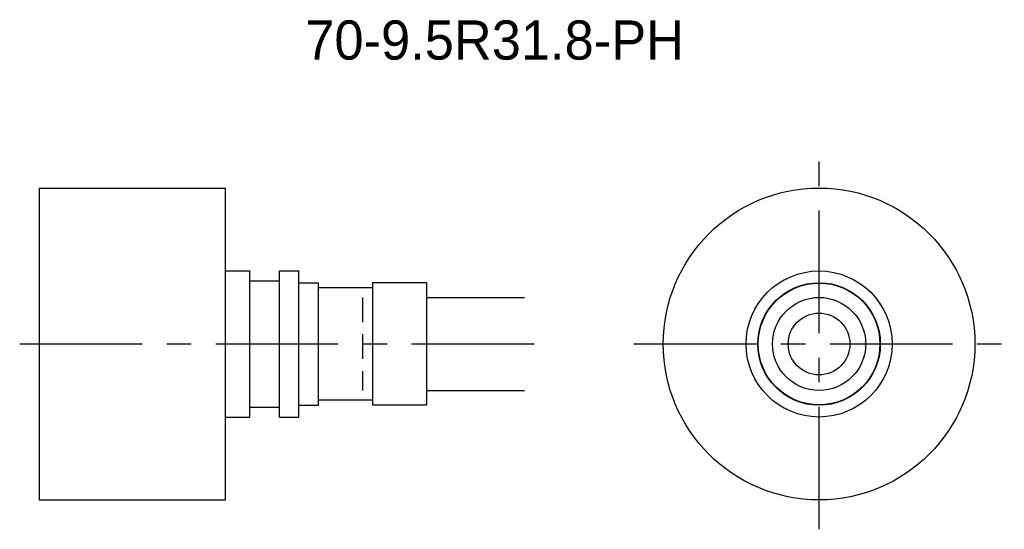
# Model space of a CAD drawing. Extents: x -56 to 44, y -43 to 9.
import ezdxf
from ezdxf.enums import TextEntityAlignment as Align

# ---------------------------------------------------------------- set-up
doc = ezdxf.new("R2010")
doc.units = 0
doc.header["$LTSCALE"] = 10
doc.linetypes.add('CENTER', pattern=[2, 1.25, -0.25, 0.25, -0.25])
doc.linetypes.add('HIDDEN', pattern=[0.375, 0.25, -0.125])
doc.layers.get('0').update_dxf_attribs({"linetype": 'CONTINUOUS'})
for name, color, linetype in [('HOJO', 4, 'CONTINUOUS'), ('L-CENTER', 1, 'CENTER'), ('L-HIDDEN', 3, 'HIDDEN')]:
    doc.layers.add(name, color=color, linetype=linetype)

msp = doc.modelspace()

# ---------------------------------------------------------------- linework, layer by layer
for p, q in [((-54.42, -7.81), (-35.42, -7.81)), ((-54.42, -7.81), (-54.42, -39.61)), ((-35.42, -39.61), (-35.42, -7.81)), ((-35.42, -16.26), (-32.92, -16.26)), ((-32.92, -31.16), (-32.92, -16.26)), ((-29.92, -31.16), (-29.92, -16.26)), ((-29.92, -16.26), (-27.92, -16.26)), ((-27.92, -31.16), (-27.92, -16.26)), ((-32.92, -17.26), (-29.92, -17.26)), ((-27.92, -17.46), (-25.92, -17.46)), ((-25.92, -29.96), (-25.92, -17.46)), ((-20.42, -17.97), (-25.92, -17.97)), ((-14.92, -17.49), (-20.42, -17.49)), ((-20.42, -17.49), (-20.42, -29.92)), ((-14.92, -17.49), (-14.92, -29.92)), ((-27.92, -29.96), (-25.92, -29.96)), ((-20.42, -29.45), (-25.92, -29.45)), ((-20.42, -29.92), (-14.92, -29.92)), ((-32.92, -30.16), (-29.92, -30.16)), ((-35.42, -31.16), (-32.92, -31.16)), ((-29.92, -31.16), (-27.92, -31.16)), ((-54.42, -39.61), (-35.42, -39.61))]:
    msp.add_line(p, q)
for radius in [15.9, 7.45, 6.25, 6.21, 4.75, 3.15]:
    msp.add_circle((25.16, -23.71), radius)
at = {"layer": 'HOJO'}
for p, q in [((-14.92, -18.96), (-4.92, -18.96)), ((-14.92, -28.46), (-4.92, -28.46))]:
    msp.add_line(p, q, dxfattribs=at)
at = {"layer": 'L-CENTER'}
for p, q in [((25.16, -42.61), (25.16, -4.81)), ((-56.42, -23.71), (-2.92, -23.71)), ((6.26, -23.71), (44.06, -23.71))]:
    msp.add_line(p, q, dxfattribs=at)
at = {"layer": 'L-HIDDEN'}
msp.add_line((-21.42, -18.97), (-21.42, -28.45), dxfattribs=at)

# ---------------------------------------------------------------- texts
at = {"layer": 'HOJO'}
msp.add_text('70-9.5R31.8-PH', height=4, dxfattribs=at).set_placement((-7.95, 7.29), align=Align.MIDDLE_CENTER)

doc.saveas('drawing.dxf')
